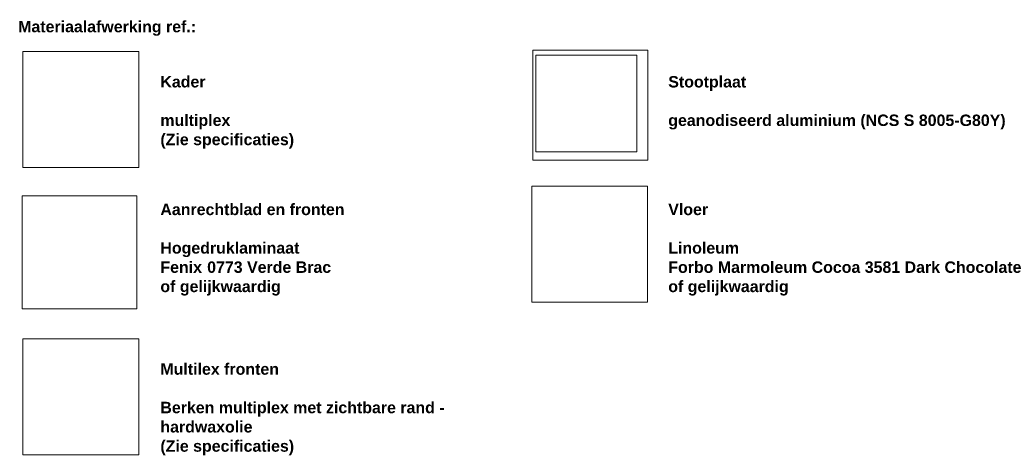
# Model space of a CAD drawing. Header units: millimetres. Extents: x 42536 to 82195, y -9418 to 102921.
# Tile 8 of 9: x 64933 to 82195, y 11736 to 19369. Entities that reach past the tile are written whole.
import ezdxf

# ---------------------------------------------------------------- set-up
doc = ezdxf.new("R2010")
doc.units = ezdxf.units.MM
doc.linetypes.add('Dash_2_', pattern=[6.35, 3.175, -3.175])
doc.layers.add('A09-G--', color=8, linetype='Dash_2_', lineweight=5)
doc.layers.add('A09-NT--4', color=7, linetype='Continuous', lineweight=5)
doc.styles.add('Arial_B', font='arialbd.ttf', dxfattribs={"height": 200})
picture_1 = doc.add_image_def('image1.jpg', size_in_pixel=(1021, 1021))
picture_2 = doc.add_image_def('image5.png', size_in_pixel=(527, 505))
picture_3 = doc.add_image_def('image6.png', size_in_pixel=(748, 748))
picture_4 = doc.add_image_def('image7.jpg', size_in_pixel=(247, 243))

msp = doc.modelspace()

# ---------------------------------------------------------------- texts
at = {"layer": 'A09-NT--4', "char_height": 200, "attachment_point": 1, "style": 'Arial_B', "bg_fill": 3, "box_fill_scale": 1.25, "bg_fill_color": 256, "bg_fill_true_color": 13158600, "bg_fill_transparency": 0}
for s, insert, width in [('Materiaalafwerking ref.:', (64905.1, 19348.6), 3872.151), ('Kader', (67399.1, 18382.6), 978.059), ('Stootplaat ', (76303.6, 18381.7), 1771.729), ('multiplex', (67399.1, 17707.9), 1507.172), ('geanodiseerd aluminium (NCS S 8005-G80Y) ', (76303.6, 17707), 7375.525), ('Aanrechtblad en fronten', (67399.1, 16145), 3968.353), ('Vloer', (76303.6, 16145), 865.822), ('Hogedruklaminaat', (67399.1, 15470.4), 2998.311), ('Linoleum', (76303.6, 15470.4), 1523.206), ('Forbo Marmoleum Cocoa 3581 Dark Chocolate', (76303.6, 15133), 7640.082), ('of gelijkwaardig', (67399.1, 14795.7), 2613.501), ('of gelijkwaardig', (76303.6, 14795.7), 2613.501), ('Multilex fronten', (67399.1, 13347.7), 2565.4), ('Berken multiplex met zichtbare rand - ', (67399.1, 12673), 6237.129), ('(Zie specificaties)', (67399.1, 11998.3), 2886.075)]:
    msp.add_mtext(s, dxfattribs=dict(at, insert=insert, width=width))

# ---------------------------------------------------------------- pictures from other files: only their frames are drawn
at = {"layer": 'A09-G--'}
image = msp.add_image(picture_2, insert=(73931.7, 16909), size_in_units=(2013.3, 1929.2), dxfattribs=at)
image.dxf.flags = 7
image = msp.add_image(picture_1, insert=(64986.4, 16776.6), size_in_units=(2034.9, 2034.9), dxfattribs=at)
image.dxf.flags = 7
image = msp.add_image(picture_2, insert=(73981.2, 17054.5), size_in_units=(1769.1, 1695.2), dxfattribs=at)
image.dxf.flags = 7
image = msp.add_image(picture_3, insert=(73909.7, 14421.7), size_in_units=(2030, 2030), dxfattribs=at)
image.dxf.flags = 7
image = msp.add_image(picture_4, insert=(64977.1, 14305.1), size_in_units=(2009.5, 1976.9), dxfattribs=at)
image.dxf.flags = 7
image = msp.add_image(picture_1, insert=(64986.4, 11741.7), size_in_units=(2034.9, 2034.9), dxfattribs=at)
image.dxf.flags = 7

# ---------------------------------------------------------------- next in the draw order: texts
at = {"layer": 'A09-NT--4', "char_height": 200, "attachment_point": 1, "style": 'Arial_B', "bg_fill": 3, "box_fill_scale": 1.25, "bg_fill_color": 256, "bg_fill_true_color": 13158600, "bg_fill_transparency": 0}
for s, insert, width in [('(Zie specificaties)', (67399.1, 17370.5), 2886.075), ('Fenix ', (67399.1, 15133), 994.093), ('0773 Verde Brac ', (68219.4, 15133), 2789.872), ('hardwaxolie', (67399.1, 12335.7), 2004.219)]:
    msp.add_mtext(s, dxfattribs=dict(at, insert=insert, width=width))

doc.saveas('drawing.dxf')
